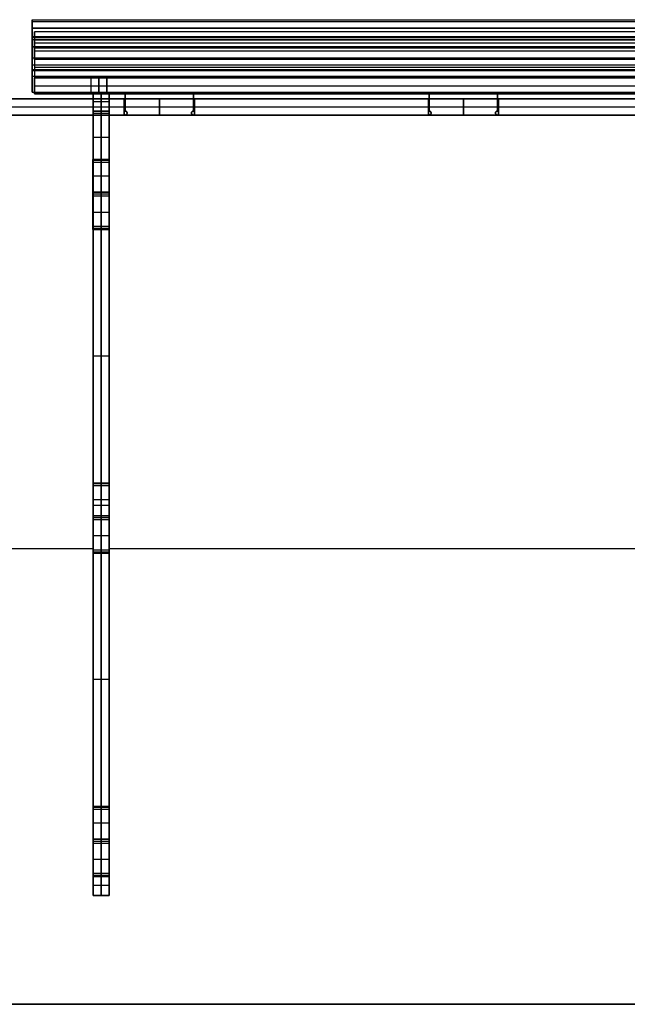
# Model space of a CAD drawing. Header units: millimetres. Extents: x -595 to 595, y -225 to 20.
# Tile 2 of 6: x -299 to -148, y -225 to 20. Entities that reach past the tile are written whole.
import ezdxf

# ---------------------------------------------------------------- set-up
doc = ezdxf.new("R2010")
doc.units = ezdxf.units.MM
doc.layers.add('Défaut', color=7, linetype='Continuous', true_color=0x000000)

# ---------------------------------------------------------------- blocks, each defined once
blk = doc.blocks.new('Base Piece')
at = {"layer": 'Défaut'}
for p, q in [((-595, 4, -2.75), (-280.85, 4, -2.75)), ((-280.87, 4, -90.74), (-280.87, 0, -90.74)), ((-280.85, 4, -10.34), (-280.85, 0, -10.34)), ((-280.83, 4, 70.06), (-280.83, 0, 70.06)), ((-278.87, 0, -99.44), (-278.87, 4, -99.44)), ((-278.86, 0, -82.04), (-278.86, 4, -82.04)), ((-278.85, 0, -1.64), (-278.85, 4, -1.64)), ((-278.85, 0, -19.04), (-278.85, 4, -19.04)), ((-278.83, 0, 78.76), (-278.83, 4, 78.76)), ((-278.83, 0, 61.36), (-278.83, 4, 61.36)), ((-276.87, 4, -90.74), (-276.87, 0, -90.74)), ((-276.85, 4, -2.75), (276.82, 4, -2.75)), ((-276.85, 4, -10.34), (-276.85, 0, -10.34)), ((-276.83, 4, 70.06), (-276.83, 0, 70.06)), ((-272.88, 4, -113.75), (-272.88, 0, -113.75)), ((-272.38, 4, -111), (-272.38, 0, -111)), ((-268.88, 0, -116), (-268.88, 4, -116)), ((-264.88, 0, -115.9), (-264.88, 4, -115.9)), ((-264.38, 0, -115.8), (-264.38, 4, -115.8)), ((-263.88, 4, -115.9), (-263.88, 0, -115.9)), ((-259.88, 0, -116), (-259.88, 4, -116)), ((-256.38, 4, -111), (-256.38, 0, -111)), ((-255.88, 0, -113.75), (-255.88, 4, -113.75)), ((-226.62, 0, -110.5), (-226.62, 4, -110.5)), ((-197.35, 4, -113.75), (-197.35, 0, -113.75)), ((-196.85, 4, -111), (-196.85, 0, -111)), ((-193.35, 0, -116), (-193.35, 4, -116)), ((-189.35, 0, -115.9), (-189.35, 4, -115.9)), ((-188.85, 0, -115.8), (-188.85, 4, -115.8)), ((-188.35, 4, -115.9), (-188.35, 0, -115.9)), ((-184.35, 0, -116), (-184.35, 4, -116)), ((-180.85, 4, -111), (-180.85, 0, -111)), ((-180.35, 0, -113.75), (-180.35, 4, -113.75)), ((-151.09, 0, -110.5), (-151.09, 4, -110.5)), ((-595, 2, 110.5), (595, 2, 110.5)), ((-595, 0, -2.75), (-280.85, 0, -2.75)), ((-272.88, 2, -110.5), (-331.41, 2, -110.5)), ((-280.87, 2, -99.44), (-276.87, 2, -99.44)), ((-280.87, 2, -99.44), (-280.86, 2, -82.04)), ((-276.86, 2, -82.04), (-280.86, 2, -82.04)), ((-276.85, 2, -1.64), (-280.85, 2, -1.64)), ((-280.85, 2, -19.04), (-276.85, 2, -19.04)), ((-280.85, 2, -19.04), (-280.85, 2, -1.64)), ((-276.83, 2, 78.76), (-280.83, 2, 78.76)), ((-280.83, 2, 61.36), (-276.83, 2, 61.36)), ((-280.83, 2, 61.36), (-280.83, 2, 78.76)), ((-276.86, 2, -82.04), (-276.87, 2, -99.44)), ((-276.85, 2, -1.64), (-276.85, 2, -19.04)), ((-276.85, 0, -2.75), (276.82, 0, -2.75)), ((-276.83, 2, 78.76), (-276.83, 2, 61.36)), ((-264.88, 2, -116), (-272.88, 2, -116)), ((-272.88, 2, -116), (-272.88, 2, -111.5)), ((-263.88, 2, -115.8), (-264.88, 2, -115.8)), ((-264.88, 2, -116), (-264.88, 2, -115.8)), ((-255.88, 2, -116), (-263.88, 2, -116)), ((-263.88, 2, -116), (-263.88, 2, -115.8)), ((-197.35, 2, -110.5), (-255.88, 2, -110.5)), ((-255.88, 2, -116), (-255.88, 2, -111.5)), ((-189.35, 2, -116), (-197.35, 2, -116)), ((-197.35, 2, -116), (-197.35, 2, -111.5)), ((-188.35, 2, -115.8), (-189.35, 2, -115.8)), ((-189.35, 2, -116), (-189.35, 2, -115.8)), ((-180.35, 2, -116), (-188.35, 2, -116)), ((-188.35, 2, -116), (-188.35, 2, -115.8)), ((-121.82, 2, -110.5), (-180.35, 2, -110.5)), ((-180.35, 2, -116), (-180.35, 2, -111.5))]:
    blk.add_line(p, q, dxfattribs=at)
at = {"layer": 'Défaut', "extrusion": (0, -1, 0)}
for centre, start, end in [((-272.88, -111, -2), 270, 90), ((-255.88, -111, -2), 90, 270), ((-197.35, -111, -2), 270, 90), ((-180.35, -111, -2), 90, 270)]:
    blk.add_arc(centre, 0.5, start, end, dxfattribs=at)
at = {"layer": 'Défaut'}
for points in [[(595, 4, 110.5), (0, 4, 110.5), (-595, 4, 110.5)], [(-331.41, 4, -110.5), (-302.14, 4, -110.5), (-272.88, 4, -110.5)], [(-280.87, 4, -99.44), (-278.87, 4, -99.44), (-276.87, 4, -99.44)], [(-280.87, 4, -99.44), (-280.87, 2, -99.44), (-280.87, 0, -99.44)], [(-280.86, 4, -82.04), (-280.87, 4, -90.74), (-280.87, 4, -99.44)], [(-280.86, 0, -82.04), (-280.86, 2, -82.04), (-280.86, 4, -82.04)], [(-276.86, 4, -82.04), (-278.86, 4, -82.04), (-280.86, 4, -82.04)], [(-280.85, 0, -1.64), (-280.85, 2, -1.64), (-280.85, 4, -1.64)], [(-276.85, 4, -1.64), (-278.85, 4, -1.64), (-280.85, 4, -1.64)], [(-280.85, 4, -19.04), (-278.85, 4, -19.04), (-276.85, 4, -19.04)], [(-280.85, 4, -19.04), (-280.85, 2, -19.04), (-280.85, 0, -19.04)], [(-280.85, 4, -1.64), (-280.85, 4, -10.34), (-280.85, 4, -19.04)], [(-280.83, 0, 78.76), (-280.83, 2, 78.76), (-280.83, 4, 78.76)], [(-276.83, 4, 78.76), (-278.83, 4, 78.76), (-280.83, 4, 78.76)], [(-280.83, 4, 61.36), (-278.83, 4, 61.36), (-276.83, 4, 61.36)], [(-280.83, 4, 61.36), (-280.83, 2, 61.36), (-280.83, 0, 61.36)], [(-280.83, 4, 78.76), (-280.83, 4, 70.06), (-280.83, 4, 61.36)], [(-276.87, 4, -99.44), (-276.87, 4, -90.74), (-276.86, 4, -82.04)], [(-276.87, 4, -99.44), (-276.87, 2, -99.44), (-276.87, 0, -99.44)], [(-276.86, 4, -82.04), (-276.86, 2, -82.04), (-276.86, 0, -82.04)], [(-276.85, 4, -1.64), (-276.85, 2, -1.64), (-276.85, 0, -1.64)], [(-276.85, 4, -19.04), (-276.85, 4, -10.34), (-276.85, 4, -1.64)], [(-276.85, 4, -19.04), (-276.85, 2, -19.04), (-276.85, 0, -19.04)], [(-276.83, 4, 78.76), (-276.83, 2, 78.76), (-276.83, 0, 78.76)], [(-276.83, 4, 61.36), (-276.83, 4, 70.06), (-276.83, 4, 78.76)], [(-276.83, 4, 61.36), (-276.83, 2, 61.36), (-276.83, 0, 61.36)], [(-272.88, 0, -116), (-272.88, 2, -116), (-272.88, 4, -116)], [(-272.88, 4, -116), (-268.88, 4, -116), (-264.88, 4, -116)], [(-272.88, 0, -111.5), (-272.88, 2, -111.5), (-272.88, 4, -111.5)], [(-272.88, 4, -111.5), (-272.88, 4, -113.75), (-272.88, 4, -116)], [(-272.88, 4, -110.5), (-272.88, 2, -110.5), (-272.88, 0, -110.5)], [(-264.88, 0, -115.8), (-264.88, 2, -115.8), (-264.88, 4, -115.8)], [(-264.88, 4, -115.8), (-264.38, 4, -115.8), (-263.88, 4, -115.8)], [(-264.88, 0, -116), (-264.88, 2, -116), (-264.88, 4, -116)], [(-264.88, 4, -116), (-264.88, 4, -115.9), (-264.88, 4, -115.8)], [(-263.88, 0, -116), (-263.88, 2, -116), (-263.88, 4, -116)], [(-263.88, 4, -116), (-259.88, 4, -116), (-255.88, 4, -116)], [(-263.88, 0, -115.8), (-263.88, 2, -115.8), (-263.88, 4, -115.8)], [(-263.88, 4, -115.8), (-263.88, 4, -115.9), (-263.88, 4, -116)], [(-255.88, 0, -110.5), (-255.88, 2, -110.5), (-255.88, 4, -110.5)], [(-255.88, 4, -110.5), (-226.62, 4, -110.5), (-197.35, 4, -110.5)], [(-255.88, 4, -111.5), (-255.88, 2, -111.5), (-255.88, 0, -111.5)], [(-255.88, 0, -116), (-255.88, 2, -116), (-255.88, 4, -116)], [(-255.88, 4, -116), (-255.88, 4, -113.75), (-255.88, 4, -111.5)], [(-197.35, 0, -116), (-197.35, 2, -116), (-197.35, 4, -116)], [(-197.35, 4, -116), (-193.35, 4, -116), (-189.35, 4, -116)], [(-197.35, 0, -111.5), (-197.35, 2, -111.5), (-197.35, 4, -111.5)], [(-197.35, 4, -111.5), (-197.35, 4, -113.75), (-197.35, 4, -116)], [(-197.35, 4, -110.5), (-197.35, 2, -110.5), (-197.35, 0, -110.5)], [(-189.35, 0, -115.8), (-189.35, 2, -115.8), (-189.35, 4, -115.8)], [(-189.35, 4, -115.8), (-188.85, 4, -115.8), (-188.35, 4, -115.8)], [(-189.35, 0, -116), (-189.35, 2, -116), (-189.35, 4, -116)], [(-189.35, 4, -116), (-189.35, 4, -115.9), (-189.35, 4, -115.8)], [(-188.35, 0, -116), (-188.35, 2, -116), (-188.35, 4, -116)], [(-188.35, 4, -116), (-184.35, 4, -116), (-180.35, 4, -116)], [(-188.35, 0, -115.8), (-188.35, 2, -115.8), (-188.35, 4, -115.8)], [(-188.35, 4, -115.8), (-188.35, 4, -115.9), (-188.35, 4, -116)], [(-180.35, 0, -110.5), (-180.35, 2, -110.5), (-180.35, 4, -110.5)], [(-180.35, 4, -110.5), (-151.09, 4, -110.5), (-121.82, 4, -110.5)], [(-180.35, 4, -111.5), (-180.35, 2, -111.5), (-180.35, 0, -111.5)], [(-180.35, 0, -116), (-180.35, 2, -116), (-180.35, 4, -116)], [(-180.35, 4, -116), (-180.35, 4, -113.75), (-180.35, 4, -111.5)], [(-595, 0, 110.5), (0, 0, 110.5), (595, 0, 110.5)], [(-272.88, 0, -110.5), (-302.14, 0, -110.5), (-331.41, 0, -110.5)], [(-276.87, 0, -99.44), (-278.87, 0, -99.44), (-280.87, 0, -99.44)], [(-280.87, 0, -99.44), (-280.87, 0, -90.74), (-280.86, 0, -82.04)], [(-280.86, 0, -82.04), (-278.86, 0, -82.04), (-276.86, 0, -82.04)], [(-280.85, 0, -1.64), (-278.85, 0, -1.64), (-276.85, 0, -1.64)], [(-276.85, 0, -19.04), (-278.85, 0, -19.04), (-280.85, 0, -19.04)], [(-280.85, 0, -19.04), (-280.85, 0, -10.34), (-280.85, 0, -1.64)], [(-280.83, 0, 78.76), (-278.83, 0, 78.76), (-276.83, 0, 78.76)], [(-276.83, 0, 61.36), (-278.83, 0, 61.36), (-280.83, 0, 61.36)], [(-280.83, 0, 61.36), (-280.83, 0, 70.06), (-280.83, 0, 78.76)], [(-276.86, 0, -82.04), (-276.87, 0, -90.74), (-276.87, 0, -99.44)], [(-276.85, 0, -1.64), (-276.85, 0, -10.34), (-276.85, 0, -19.04)], [(-276.83, 0, 78.76), (-276.83, 0, 70.06), (-276.83, 0, 61.36)], [(-264.88, 0, -116), (-268.88, 0, -116), (-272.88, 0, -116)], [(-272.88, 0, -116), (-272.88, 0, -113.75), (-272.88, 0, -111.5)], [(-263.88, 0, -115.8), (-264.38, 0, -115.8), (-264.88, 0, -115.8)], [(-264.88, 0, -115.8), (-264.88, 0, -115.9), (-264.88, 0, -116)], [(-255.88, 0, -116), (-259.88, 0, -116), (-263.88, 0, -116)], [(-263.88, 0, -116), (-263.88, 0, -115.9), (-263.88, 0, -115.8)], [(-197.35, 0, -110.5), (-226.62, 0, -110.5), (-255.88, 0, -110.5)], [(-255.88, 0, -111.5), (-255.88, 0, -113.75), (-255.88, 0, -116)], [(-189.35, 0, -116), (-193.35, 0, -116), (-197.35, 0, -116)], [(-197.35, 0, -116), (-197.35, 0, -113.75), (-197.35, 0, -111.5)], [(-188.35, 0, -115.8), (-188.85, 0, -115.8), (-189.35, 0, -115.8)], [(-189.35, 0, -115.8), (-189.35, 0, -115.9), (-189.35, 0, -116)], [(-180.35, 0, -116), (-184.35, 0, -116), (-188.35, 0, -116)], [(-188.35, 0, -116), (-188.35, 0, -115.9), (-188.35, 0, -115.8)], [(-121.82, 0, -110.5), (-151.09, 0, -110.5), (-180.35, 0, -110.5)], [(-180.35, 0, -111.5), (-180.35, 0, -113.75), (-180.35, 0, -116)]]:
    blk.add_open_spline(points, degree=2, dxfattribs=at)
for points, weights in [([(-272.88, 4, -111.5), (-272.38, 4, -111.5), (-272.38, 4, -111), (-272.38, 4, -110.5), (-272.88, 4, -110.5)], [1, 0.707106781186, 1, 0.707106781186, 1]), ([(-255.88, 4, -110.5), (-256.38, 4, -110.5), (-256.38, 4, -111), (-256.38, 4, -111.5), (-255.88, 4, -111.5)], [1, 0.707106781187, 1, 0.707106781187, 1]), ([(-197.35, 4, -111.5), (-196.85, 4, -111.5), (-196.85, 4, -111), (-196.85, 4, -110.5), (-197.35, 4, -110.5)], [1, 0.707106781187, 1, 0.707106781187, 1]), ([(-180.35, 4, -110.5), (-180.85, 4, -110.5), (-180.85, 4, -111), (-180.85, 4, -111.5), (-180.35, 4, -111.5)], [1, 0.707106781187, 1, 0.707106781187, 1]), ([(-272.88, 0, -110.5), (-272.38, 0, -110.5), (-272.38, 0, -111), (-272.38, 0, -111.5), (-272.88, 0, -111.5)], [1, 0.707106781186, 1, 0.707106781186, 1]), ([(-255.88, 0, -111.5), (-256.38, 0, -111.5), (-256.38, 0, -111), (-256.38, 0, -110.5), (-255.88, 0, -110.5)], [1, 0.707106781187, 1, 0.707106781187, 1]), ([(-197.35, 0, -110.5), (-196.85, 0, -110.5), (-196.85, 0, -111), (-196.85, 0, -111.5), (-197.35, 0, -111.5)], [1, 0.707106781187, 1, 0.707106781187, 1]), ([(-180.35, 0, -111.5), (-180.85, 0, -111.5), (-180.85, 0, -111), (-180.85, 0, -110.5), (-180.35, 0, -110.5)], [1, 0.707106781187, 1, 0.707106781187, 1])]:
    blk.add_rational_spline(points, weights, degree=2, knots=[-2, -2, -2, -1, -1, 0, 0, 0], dxfattribs=at)
blk = doc.blocks.new('Shelf Divider')
at = {"layer": 'Défaut'}
for p, q in [((0, 74.5), (4, 74.5)), ((0, 74.5, 2.75), (0, -80, 2.75)), ((2, -74.5, -97), (2, 74.5, -97)), ((2, 74.5, -97), (2, 74.5, 97)), ((2, 44.5, 97), (2, 74.5, 97)), ((4, -80, 2.75), (4, 74.5, 2.75)), ((0, 59.5, 97), (4, 59.5, 97)), ((0, 44.5, 100.25), (4, 44.5, 100.25)), ((2, 44.5, 98), (2, 44.5, 102.5)), ((2, 36.5, 102.5), (2, 44.5, 102.5)), ((4, 44, 97.5), (0, 44, 97.5)), ((0, 40.5, 102.5), (4, 40.5, 102.5)), ((0, 36.5, 102.4), (4, 36.5, 102.4)), ((0, 36, 102.3), (4, 36, 102.3)), ((0, 35.5, 102.4), (4, 35.5, 102.4)), ((2, 36.5, 102.5), (2, 36.5, 102.3)), ((2, 35.5, 102.3), (2, 36.5, 102.3)), ((2, 35.5, 102.3), (2, 35.5, 102.5)), ((2, 27.5, 102.5), (2, 35.5, 102.5)), ((0, 31.5, 102.5), (4, 31.5, 102.5)), ((4, 28, 97.5), (0, 28, 97.5)), ((0, 27.5, 100.25), (4, 27.5, 100.25)), ((2, 27.5, 102.5), (2, 27.5, 98)), ((2, -34.5, 97), (2, 27.5, 97)), ((4, 0, -97), (0, 0, -97)), ((0, -2.75, -97), (0, -2.75, 97)), ((0, -3.5, 97), (4, -3.5, 97)), ((4, -2.75, -97), (4, -2.75, 97)), ((0, -34.5, 100.25), (4, -34.5, 100.25)), ((4, -35, 97.5), (0, -35, 97.5)), ((2, -34.5, 98), (2, -34.5, 102.5)), ((2, -42.5, 102.5), (2, -34.5, 102.5)), ((0, -38.5, 102.5), (4, -38.5, 102.5)), ((0, -42.5, 102.4), (4, -42.5, 102.4)), ((0, -43, 102.3), (4, -43, 102.3)), ((0, -43.5, 102.4), (4, -43.5, 102.4)), ((2, -42.5, 102.5), (2, -42.5, 102.3)), ((2, -43.5, 102.3), (2, -42.5, 102.3)), ((2, -43.5, 102.3), (2, -43.5, 102.5)), ((2, -51.5, 102.5), (2, -43.5, 102.5)), ((0, -47.5, 102.5), (4, -47.5, 102.5)), ((4, -51, 97.5), (0, -51, 97.5)), ((0, -51.5, 100.25), (4, -51.5, 100.25)), ((2, -51.5, 102.5), (2, -51.5, 98)), ((2, -74.5, 97), (2, -51.5, 97)), ((0, -63, 97), (4, -63, 97)), ((0, -74.5, -94.5), (4, -74.5, -94.5)), ((0, -74.5, 91.4), (4, -74.5, 91.4)), ((0, -74.5, 37.1), (4, -74.5, 37.1)), ((0, -74.5, -43.3), (4, -74.5, -43.3)), ((4, -75, 85.3), (0, -75, 85.3)), ((4, -75, 4.9), (0, -75, 4.9)), ((4, -75, -75.5), (0, -75, -75.5)), ((2, -74.5, -92), (2, -74.5, -97)), ((2, -74.5, 97), (2, -74.5, 85.8)), ((2, -74.5, 68.8), (2, -74.5, 5.4)), ((2, -74.5, -11.6), (2, -74.5, -75)), ((2, -80, 85.8), (2, -75.5, 85.8)), ((2, -80, 68.8), (2, -75.5, 68.8)), ((2, -80, 5.4), (2, -75.5, 5.4)), ((2, -80, -11.6), (2, -75.5, -11.6)), ((2, -80, -75), (2, -75.5, -75)), ((2, -80, -92), (2, -75.5, -92)), ((0, -77.75, 85.8), (4, -77.75, 85.8)), ((4, -77.75, 68.8), (0, -77.75, 68.8)), ((0, -77.75, 5.4), (4, -77.75, 5.4)), ((4, -77.75, -11.6), (0, -77.75, -11.6)), ((0, -77.75, -75), (4, -77.75, -75)), ((4, -77.75, -92), (0, -77.75, -92)), ((0, -79.8, 77.3), (4, -79.8, 77.3)), ((0, -79.8, -3.1), (4, -79.8, -3.1)), ((0, -79.8, -83.5), (4, -79.8, -83.5)), ((4, -79.9, 77.8), (0, -79.9, 77.8)), ((0, -79.9, 76.8), (4, -79.9, 76.8)), ((4, -79.9, -2.6), (0, -79.9, -2.6)), ((0, -79.9, -3.6), (4, -79.9, -3.6)), ((4, -79.9, -83), (0, -79.9, -83)), ((0, -79.9, -84), (4, -79.9, -84)), ((0, -80, 81.8), (4, -80, 81.8)), ((0, -80, 72.8), (4, -80, 72.8)), ((0, -80, 1.4), (4, -80, 1.4)), ((0, -80, -7.6), (4, -80, -7.6)), ((0, -80, -79), (4, -80, -79)), ((0, -80, -88), (4, -80, -88)), ((2, -80, 77.8), (2, -79.8, 77.8)), ((2, -79.8, 77.8), (2, -79.8, 76.8)), ((2, -80, 76.8), (2, -79.8, 76.8)), ((2, -80, -2.6), (2, -79.8, -2.6)), ((2, -79.8, -2.6), (2, -79.8, -3.6)), ((2, -80, -3.6), (2, -79.8, -3.6)), ((2, -80, -83), (2, -79.8, -83)), ((2, -79.8, -83), (2, -79.8, -84)), ((2, -80, -84), (2, -79.8, -84)), ((2, -80, 85.8), (2, -80, 77.8)), ((2, -80, 76.8), (2, -80, 68.8)), ((2, -80, 5.4), (2, -80, -2.6)), ((2, -80, -3.6), (2, -80, -11.6)), ((2, -80, -75), (2, -80, -83)), ((2, -80, -84), (2, -80, -92))]:
    blk.add_line(p, q, dxfattribs=at)
at = {"layer": 'Défaut', "extrusion": (-1, 0, 0)}
for centre, start, end in [((-44.5, 97.5, -2), 270, 90), ((-27.5, 97.5, -2), 90, 270), ((34.5, 97.5, -2), 270, 90), ((51.5, 97.5, -2), 90, 270), ((75, -92, -2), 90, 180), ((75, -11.6, -2), 90, 180), ((75, 68.8, -2), 90, 180), ((75, 85.8, -2), 180, 0), ((75, 5.4, -2), 180, 0), ((75, -75, -2), 180, 0), ((75, 68.8, -2), 0, 90), ((75, -11.6, -2), 0, 90), ((75, -92, -2), 0, 90)]:
    blk.add_arc(centre, 0.5, start, end, dxfattribs=at)
at = {"layer": 'Défaut'}
for points in [[(0, 74.5, -97), (2, 74.5, -97), (4, 74.5, -97)], [(0, -74.5, -97), (0, 0, -97), (0, 74.5, -97)], [(0, 74.5, 97), (2, 74.5, 97), (4, 74.5, 97)], [(0, 74.5, -97), (0, 74.5), (0, 74.5, 97)], [(0, 74.5, 97), (0, 59.5, 97), (0, 44.5, 97)], [(4, 74.5, -97), (4, 0, -97), (4, -74.5, -97)], [(4, 74.5, 97), (4, 74.5), (4, 74.5, -97)], [(4, 44.5, 97), (4, 59.5, 97), (4, 74.5, 97)], [(0, 44.5, 97), (2, 44.5, 97), (4, 44.5, 97)], [(4, 44.5, 98), (2, 44.5, 98), (0, 44.5, 98)], [(0, 44.5, 102.5), (2, 44.5, 102.5), (4, 44.5, 102.5)], [(0, 44.5, 98), (0, 44.5, 100.25), (0, 44.5, 102.5)], [(0, 44.5, 102.5), (0, 40.5, 102.5), (0, 36.5, 102.5)], [(4, 44.5, 102.5), (4, 44.5, 100.25), (4, 44.5, 98)], [(4, 36.5, 102.5), (4, 40.5, 102.5), (4, 44.5, 102.5)], [(0, 36.5, 102.5), (2, 36.5, 102.5), (4, 36.5, 102.5)], [(0, 36.5, 102.3), (2, 36.5, 102.3), (4, 36.5, 102.3)], [(0, 36.5, 102.5), (0, 36.5, 102.4), (0, 36.5, 102.3)], [(0, 36.5, 102.3), (0, 36, 102.3), (0, 35.5, 102.3)], [(0, 35.5, 102.3), (2, 35.5, 102.3), (4, 35.5, 102.3)], [(0, 35.5, 102.5), (2, 35.5, 102.5), (4, 35.5, 102.5)], [(0, 35.5, 102.3), (0, 35.5, 102.4), (0, 35.5, 102.5)], [(0, 35.5, 102.5), (0, 31.5, 102.5), (0, 27.5, 102.5)], [(4, 36.5, 102.3), (4, 36.5, 102.4), (4, 36.5, 102.5)], [(4, 35.5, 102.3), (4, 36, 102.3), (4, 36.5, 102.3)], [(4, 35.5, 102.5), (4, 35.5, 102.4), (4, 35.5, 102.3)], [(4, 27.5, 102.5), (4, 31.5, 102.5), (4, 35.5, 102.5)], [(0, 27.5, 102.5), (2, 27.5, 102.5), (4, 27.5, 102.5)], [(0, 27.5, 98), (2, 27.5, 98), (4, 27.5, 98)], [(0, 27.5, 102.5), (0, 27.5, 100.25), (0, 27.5, 98)], [(4, 27.5, 97), (2, 27.5, 97), (0, 27.5, 97)], [(0, 27.5, 97), (0, -3.5, 97), (0, -34.5, 97)], [(4, 27.5, 98), (4, 27.5, 100.25), (4, 27.5, 102.5)], [(4, -34.5, 97), (4, -3.5, 97), (4, 27.5, 97)], [(0, -34.5, 97), (2, -34.5, 97), (4, -34.5, 97)], [(4, -34.5, 98), (2, -34.5, 98), (0, -34.5, 98)], [(0, -34.5, 102.5), (2, -34.5, 102.5), (4, -34.5, 102.5)], [(0, -34.5, 98), (0, -34.5, 100.25), (0, -34.5, 102.5)], [(0, -34.5, 102.5), (0, -38.5, 102.5), (0, -42.5, 102.5)], [(4, -34.5, 102.5), (4, -34.5, 100.25), (4, -34.5, 98)], [(4, -42.5, 102.5), (4, -38.5, 102.5), (4, -34.5, 102.5)], [(0, -42.5, 102.5), (2, -42.5, 102.5), (4, -42.5, 102.5)], [(0, -42.5, 102.3), (2, -42.5, 102.3), (4, -42.5, 102.3)], [(0, -42.5, 102.5), (0, -42.5, 102.4), (0, -42.5, 102.3)], [(0, -42.5, 102.3), (0, -43, 102.3), (0, -43.5, 102.3)], [(0, -43.5, 102.3), (2, -43.5, 102.3), (4, -43.5, 102.3)], [(0, -43.5, 102.5), (2, -43.5, 102.5), (4, -43.5, 102.5)], [(0, -43.5, 102.3), (0, -43.5, 102.4), (0, -43.5, 102.5)], [(0, -43.5, 102.5), (0, -47.5, 102.5), (0, -51.5, 102.5)], [(4, -42.5, 102.3), (4, -42.5, 102.4), (4, -42.5, 102.5)], [(4, -43.5, 102.3), (4, -43, 102.3), (4, -42.5, 102.3)], [(4, -43.5, 102.5), (4, -43.5, 102.4), (4, -43.5, 102.3)], [(4, -51.5, 102.5), (4, -47.5, 102.5), (4, -43.5, 102.5)], [(0, -51.5, 102.5), (2, -51.5, 102.5), (4, -51.5, 102.5)], [(0, -51.5, 98), (2, -51.5, 98), (4, -51.5, 98)], [(0, -51.5, 102.5), (0, -51.5, 100.25), (0, -51.5, 98)], [(4, -51.5, 97), (2, -51.5, 97), (0, -51.5, 97)], [(0, -51.5, 97), (0, -63, 97), (0, -74.5, 97)], [(4, -51.5, 98), (4, -51.5, 100.25), (4, -51.5, 102.5)], [(4, -74.5, 97), (4, -63, 97), (4, -51.5, 97)], [(4, -74.5, -92), (2, -74.5, -92), (0, -74.5, -92)], [(4, -74.5, -11.6), (2, -74.5, -11.6), (0, -74.5, -11.6)], [(4, -74.5, 68.8), (2, -74.5, 68.8), (0, -74.5, 68.8)], [(0, -74.5, -97), (2, -74.5, -97), (4, -74.5, -97)], [(0, -74.5, -92), (0, -74.5, -94.5), (0, -74.5, -97)], [(0, -74.5, 97), (2, -74.5, 97), (4, -74.5, 97)], [(0, -74.5, 85.8), (2, -74.5, 85.8), (4, -74.5, 85.8)], [(0, -74.5, 97), (0, -74.5, 91.4), (0, -74.5, 85.8)], [(0, -74.5, 5.4), (2, -74.5, 5.4), (4, -74.5, 5.4)], [(0, -74.5, 68.8), (0, -74.5, 37.1), (0, -74.5, 5.4)], [(0, -74.5, -75), (2, -74.5, -75), (4, -74.5, -75)], [(0, -74.5, -11.6), (0, -74.5, -43.3), (0, -74.5, -75)], [(0, -75, -91.5), (2, -75, -91.5), (4, -75, -91.5)], [(0, -75, -11.1), (2, -75, -11.1), (4, -75, -11.1)], [(0, -75, 69.3), (2, -75, 69.3), (4, -75, 69.3)], [(4, -75.5, 85.8), (2, -75.5, 85.8), (0, -75.5, 85.8)], [(0, -75.5, 85.8), (0, -77.75, 85.8), (0, -80, 85.8)], [(0, -75.5, 68.8), (2, -75.5, 68.8), (4, -75.5, 68.8)], [(0, -80, 68.8), (0, -77.75, 68.8), (0, -75.5, 68.8)], [(4, -75.5, 5.4), (2, -75.5, 5.4), (0, -75.5, 5.4)], [(0, -75.5, 5.4), (0, -77.75, 5.4), (0, -80, 5.4)], [(0, -75.5, -11.6), (2, -75.5, -11.6), (4, -75.5, -11.6)], [(0, -80, -11.6), (0, -77.75, -11.6), (0, -75.5, -11.6)], [(4, -75.5, -75), (2, -75.5, -75), (0, -75.5, -75)], [(0, -75.5, -75), (0, -77.75, -75), (0, -80, -75)], [(0, -75.5, -92), (2, -75.5, -92), (4, -75.5, -92)], [(0, -80, -92), (0, -77.75, -92), (0, -75.5, -92)], [(4, -74.5, -97), (4, -74.5, -94.5), (4, -74.5, -92)], [(4, -74.5, 85.8), (4, -74.5, 91.4), (4, -74.5, 97)], [(4, -74.5, 5.4), (4, -74.5, 37.1), (4, -74.5, 68.8)], [(4, -74.5, -75), (4, -74.5, -43.3), (4, -74.5, -11.6)], [(4, -80, 85.8), (4, -77.75, 85.8), (4, -75.5, 85.8)], [(4, -75.5, 68.8), (4, -77.75, 68.8), (4, -80, 68.8)], [(4, -80, 5.4), (4, -77.75, 5.4), (4, -75.5, 5.4)], [(4, -75.5, -11.6), (4, -77.75, -11.6), (4, -80, -11.6)], [(4, -80, -75), (4, -77.75, -75), (4, -75.5, -75)], [(4, -75.5, -92), (4, -77.75, -92), (4, -80, -92)], [(0, -79.8, 77.8), (2, -79.8, 77.8), (4, -79.8, 77.8)], [(0, -80, 77.8), (0, -79.9, 77.8), (0, -79.8, 77.8)], [(0, -79.8, 76.8), (2, -79.8, 76.8), (4, -79.8, 76.8)], [(0, -79.8, 77.8), (0, -79.8, 77.3), (0, -79.8, 76.8)], [(0, -79.8, 76.8), (0, -79.9, 76.8), (0, -80, 76.8)], [(0, -79.8, -2.6), (2, -79.8, -2.6), (4, -79.8, -2.6)], [(0, -80, -2.6), (0, -79.9, -2.6), (0, -79.8, -2.6)], [(0, -79.8, -3.6), (2, -79.8, -3.6), (4, -79.8, -3.6)], [(0, -79.8, -2.6), (0, -79.8, -3.1), (0, -79.8, -3.6)], [(0, -79.8, -3.6), (0, -79.9, -3.6), (0, -80, -3.6)], [(0, -79.8, -83), (2, -79.8, -83), (4, -79.8, -83)], [(0, -80, -83), (0, -79.9, -83), (0, -79.8, -83)], [(0, -79.8, -84), (2, -79.8, -84), (4, -79.8, -84)], [(0, -79.8, -83), (0, -79.8, -83.5), (0, -79.8, -84)], [(0, -79.8, -84), (0, -79.9, -84), (0, -80, -84)], [(0, -80, 85.8), (2, -80, 85.8), (4, -80, 85.8)], [(0, -80, 77.8), (2, -80, 77.8), (4, -80, 77.8)], [(0, -80, 85.8), (0, -80, 81.8), (0, -80, 77.8)], [(0, -80, 76.8), (2, -80, 76.8), (4, -80, 76.8)], [(0, -80, 68.8), (2, -80, 68.8), (4, -80, 68.8)], [(0, -80, 76.8), (0, -80, 72.8), (0, -80, 68.8)], [(0, -80, 5.4), (2, -80, 5.4), (4, -80, 5.4)], [(0, -80, -2.6), (2, -80, -2.6), (4, -80, -2.6)], [(0, -80, 5.4), (0, -80, 1.4), (0, -80, -2.6)], [(0, -80, -3.6), (2, -80, -3.6), (4, -80, -3.6)], [(0, -80, -11.6), (2, -80, -11.6), (4, -80, -11.6)], [(0, -80, -3.6), (0, -80, -7.6), (0, -80, -11.6)], [(0, -80, -75), (2, -80, -75), (4, -80, -75)], [(0, -80, -83), (2, -80, -83), (4, -80, -83)], [(0, -80, -75), (0, -80, -79), (0, -80, -83)], [(0, -80, -84), (2, -80, -84), (4, -80, -84)], [(0, -80, -92), (2, -80, -92), (4, -80, -92)], [(0, -80, -84), (0, -80, -88), (0, -80, -92)], [(4, -79.8, 77.8), (4, -79.9, 77.8), (4, -80, 77.8)], [(4, -79.8, 76.8), (4, -79.8, 77.3), (4, -79.8, 77.8)], [(4, -80, 76.8), (4, -79.9, 76.8), (4, -79.8, 76.8)], [(4, -79.8, -2.6), (4, -79.9, -2.6), (4, -80, -2.6)], [(4, -79.8, -3.6), (4, -79.8, -3.1), (4, -79.8, -2.6)], [(4, -80, -3.6), (4, -79.9, -3.6), (4, -79.8, -3.6)], [(4, -79.8, -83), (4, -79.9, -83), (4, -80, -83)], [(4, -79.8, -84), (4, -79.8, -83.5), (4, -79.8, -83)], [(4, -80, -84), (4, -79.9, -84), (4, -79.8, -84)], [(4, -80, 77.8), (4, -80, 81.8), (4, -80, 85.8)], [(4, -80, 68.8), (4, -80, 72.8), (4, -80, 76.8)], [(4, -80, -2.6), (4, -80, 1.4), (4, -80, 5.4)], [(4, -80, -11.6), (4, -80, -7.6), (4, -80, -3.6)], [(4, -80, -83), (4, -80, -79), (4, -80, -75)], [(4, -80, -92), (4, -80, -88), (4, -80, -84)]]:
    blk.add_open_spline(points, degree=2, dxfattribs=at)
for points in [[(0, 44.5, 98), (0, 44, 98), (0, 44, 97.5), (0, 44, 97), (0, 44.5, 97)], [(4, 44.5, 97), (4, 44, 97), (4, 44, 97.5), (4, 44, 98), (4, 44.5, 98)], [(0, 27.5, 97), (0, 28, 97), (0, 28, 97.5), (0, 28, 98), (0, 27.5, 98)], [(4, 27.5, 98), (4, 28, 98), (4, 28, 97.5), (4, 28, 97), (4, 27.5, 97)], [(0, -34.5, 98), (0, -35, 98), (0, -35, 97.5), (0, -35, 97), (0, -34.5, 97)], [(4, -34.5, 97), (4, -35, 97), (4, -35, 97.5), (4, -35, 98), (4, -34.5, 98)], [(0, -51.5, 97), (0, -51, 97), (0, -51, 97.5), (0, -51, 98), (0, -51.5, 98)], [(4, -51.5, 98), (4, -51, 98), (4, -51, 97.5), (4, -51, 97), (4, -51.5, 97)], [(0, -75.5, 85.8), (0, -75.5, 85.3), (0, -75, 85.3), (0, -74.5, 85.3), (0, -74.5, 85.8)], [(0, -75.5, 5.4), (0, -75.5, 4.9), (0, -75, 4.9), (0, -74.5, 4.9), (0, -74.5, 5.4)], [(0, -75.5, -75), (0, -75.5, -75.5), (0, -75, -75.5), (0, -74.5, -75.5), (0, -74.5, -75)], [(4, -74.5, 85.8), (4, -74.5, 85.3), (4, -75, 85.3), (4, -75.5, 85.3), (4, -75.5, 85.8)], [(4, -74.5, 5.4), (4, -74.5, 4.9), (4, -75, 4.9), (4, -75.5, 4.9), (4, -75.5, 5.4)], [(4, -74.5, -75), (4, -74.5, -75.5), (4, -75, -75.5), (4, -75.5, -75.5), (4, -75.5, -75)]]:
    blk.add_rational_spline(points, [1, 0.707106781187, 1, 0.707106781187, 1], degree=2, knots=[-2, -2, -2, -1, -1, 0, 0, 0], dxfattribs=at)
for points, weights in [([(0, -74.5, -92), (0, -74.5, -91.5), (0, -75, -91.5)], [1, 0.707106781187, 1]), ([(0, -74.5, -11.6), (0, -74.5, -11.1), (0, -75, -11.1)], [1, 0.707106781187, 1]), ([(0, -74.5, 68.8), (0, -74.5, 69.3), (0, -75, 69.3)], [1, 0.707106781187, 1]), ([(0, -75, 69.3), (0, -75.5, 69.3), (0, -75.5, 68.8)], [1, 0.707106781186, 1]), ([(0, -75, -11.1), (0, -75.5, -11.1), (0, -75.5, -11.6)], [1, 0.707106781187, 1]), ([(0, -75, -91.5), (0, -75.5, -91.5), (0, -75.5, -92)], [1, 0.707106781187, 1]), ([(4, -75, -91.5), (4, -74.5, -91.5), (4, -74.5, -92)], [1, 0.707106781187, 1]), ([(4, -75, -11.1), (4, -74.5, -11.1), (4, -74.5, -11.6)], [1, 0.707106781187, 1]), ([(4, -75, 69.3), (4, -74.5, 69.3), (4, -74.5, 68.8)], [1, 0.707106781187, 1]), ([(4, -75.5, 68.8), (4, -75.5, 69.3), (4, -75, 69.3)], [1, 0.707106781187, 1]), ([(4, -75.5, -11.6), (4, -75.5, -11.1), (4, -75, -11.1)], [1, 0.707106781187, 1]), ([(4, -75.5, -92), (4, -75.5, -91.5), (4, -75, -91.5)], [1, 0.707106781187, 1])]:
    blk.add_rational_spline(points, weights, degree=2, dxfattribs=at)
blk = doc.blocks.new('Back Piece')
at = {"layer": 'Défaut'}
for p, q in [((-595, 103.25, 2), (595, 103.25, 2)), ((-280.82, 46.45, 2), (-276.82, 46.45, 2)), ((-280.82, 29.05, 2), (-280.82, 46.45, 2)), ((-278.82, 46.45, 4), (-278.82, 46.45)), ((-276.82, 46.45, 2), (-276.82, 29.05, 2)), ((-280.82, 37.75), (-280.82, 37.75, 4)), ((-276.82, 37.75), (-276.82, 37.75, 4)), ((-280.82, 29.05, 2), (-276.82, 29.05, 2)), ((-278.82, 29.05), (-278.82, 29.05, 4)), ((-595, 0, 4), (595, 0, 4)), ((595, 0), (-595, 0)), ((-280.82, -32.55, 2), (-276.82, -32.55, 2)), ((-280.82, -49.95, 2), (-280.82, -32.55, 2)), ((-278.82, -32.55, 4), (-278.82, -32.55)), ((-276.82, -32.55, 2), (-276.82, -49.95, 2)), ((-280.82, -41.25), (-280.82, -41.25, 4)), ((-276.82, -41.25), (-276.82, -41.25, 4)), ((-280.82, -49.95, 2), (-276.82, -49.95, 2)), ((-278.82, -49.95), (-278.82, -49.95, 4)), ((-273.07, -72.75, 2), (-255.67, -72.75, 2)), ((-273.07, -76.75, 2), (-273.07, -72.75, 2)), ((-264.37, -72.75, 4), (-264.37, -72.75)), ((-255.67, -72.75, 2), (-255.67, -76.75, 2)), ((-197.53, -72.75, 2), (-180.13, -72.75, 2)), ((-197.53, -76.75, 2), (-197.53, -72.75, 2)), ((-188.83, -72.75, 4), (-188.83, -72.75)), ((-180.13, -72.75, 2), (-180.13, -76.75, 2)), ((-273.07, -74.75), (-273.07, -74.75, 4)), ((-255.67, -74.75), (-255.67, -74.75, 4)), ((-197.53, -74.75), (-197.53, -74.75, 4)), ((-180.13, -74.75), (-180.13, -74.75, 4)), ((-273.07, -76.75, 2), (-255.67, -76.75, 2)), ((-264.37, -76.75), (-264.37, -76.75, 4)), ((-197.53, -76.75, 2), (-180.13, -76.75, 2)), ((-188.83, -76.75), (-188.83, -76.75, 4)), ((-595, -103.25, 2), (595, -103.25, 2))]:
    blk.add_line(p, q, dxfattribs=at)
for points in [[(-595, 103.25, 4), (0, 103.25, 4), (595, 103.25, 4)], [(595, 103.25), (0, 103.25), (-595, 103.25)], [(-280.82, 29.05, 4), (-280.82, 37.75, 4), (-280.82, 46.45, 4)], [(-280.82, 46.45, 4), (-278.82, 46.45, 4), (-276.82, 46.45, 4)], [(-276.82, 46.45), (-278.82, 46.45), (-280.82, 46.45)], [(-280.82, 46.45), (-280.82, 37.75), (-280.82, 29.05)], [(-280.82, 46.45, 4), (-280.82, 46.45, 2), (-280.82, 46.45)], [(-276.82, 46.45, 4), (-276.82, 37.75, 4), (-276.82, 29.05, 4)], [(-276.82, 29.05), (-276.82, 37.75), (-276.82, 46.45)], [(-276.82, 46.45), (-276.82, 46.45, 2), (-276.82, 46.45, 4)], [(-276.82, 29.05, 4), (-278.82, 29.05, 4), (-280.82, 29.05, 4)], [(-280.82, 29.05), (-278.82, 29.05), (-276.82, 29.05)], [(-280.82, 29.05, 4), (-280.82, 29.05, 2), (-280.82, 29.05)], [(-276.82, 29.05, 4), (-276.82, 29.05, 2), (-276.82, 29.05)], [(-280.82, -49.95, 4), (-280.82, -41.25, 4), (-280.82, -32.55, 4)], [(-280.82, -32.55, 4), (-278.82, -32.55, 4), (-276.82, -32.55, 4)], [(-276.82, -32.55), (-278.82, -32.55), (-280.82, -32.55)], [(-280.82, -32.55), (-280.82, -41.25), (-280.82, -49.95)], [(-280.82, -32.55, 4), (-280.82, -32.55, 2), (-280.82, -32.55)], [(-276.82, -32.55, 4), (-276.82, -41.25, 4), (-276.82, -49.95, 4)], [(-276.82, -49.95), (-276.82, -41.25), (-276.82, -32.55)], [(-276.82, -32.55), (-276.82, -32.55, 2), (-276.82, -32.55, 4)], [(-276.82, -49.95, 4), (-278.82, -49.95, 4), (-280.82, -49.95, 4)], [(-280.82, -49.95), (-278.82, -49.95), (-276.82, -49.95)], [(-280.82, -49.95, 4), (-280.82, -49.95, 2), (-280.82, -49.95)], [(-276.82, -49.95, 4), (-276.82, -49.95, 2), (-276.82, -49.95)], [(-273.07, -76.75, 4), (-273.07, -74.75, 4), (-273.07, -72.75, 4)], [(-273.07, -72.75, 4), (-264.37, -72.75, 4), (-255.67, -72.75, 4)], [(-273.07, -72.75), (-273.07, -74.75), (-273.07, -76.75)], [(-255.67, -72.75), (-264.37, -72.75), (-273.07, -72.75)], [(-273.07, -72.75, 4), (-273.07, -72.75, 2), (-273.07, -72.75)], [(-255.67, -72.75, 4), (-255.67, -74.75, 4), (-255.67, -76.75, 4)], [(-255.67, -76.75), (-255.67, -74.75), (-255.67, -72.75)], [(-255.67, -72.75, 4), (-255.67, -72.75, 2), (-255.67, -72.75)], [(-197.53, -76.75, 4), (-197.53, -74.75, 4), (-197.53, -72.75, 4)], [(-197.53, -72.75, 4), (-188.83, -72.75, 4), (-180.13, -72.75, 4)], [(-197.53, -72.75), (-197.53, -74.75), (-197.53, -76.75)], [(-180.13, -72.75), (-188.83, -72.75), (-197.53, -72.75)], [(-197.53, -72.75, 4), (-197.53, -72.75, 2), (-197.53, -72.75)], [(-180.13, -72.75, 4), (-180.13, -74.75, 4), (-180.13, -76.75, 4)], [(-180.13, -76.75), (-180.13, -74.75), (-180.13, -72.75)], [(-180.13, -72.75, 4), (-180.13, -72.75, 2), (-180.13, -72.75)], [(-255.67, -76.75, 4), (-264.37, -76.75, 4), (-273.07, -76.75, 4)], [(-273.07, -76.75), (-264.37, -76.75), (-255.67, -76.75)], [(-273.07, -76.75, 4), (-273.07, -76.75, 2), (-273.07, -76.75)], [(-255.67, -76.75), (-255.67, -76.75, 2), (-255.67, -76.75, 4)], [(-180.13, -76.75, 4), (-188.83, -76.75, 4), (-197.53, -76.75, 4)], [(-197.53, -76.75), (-188.83, -76.75), (-180.13, -76.75)], [(-197.53, -76.75, 4), (-197.53, -76.75, 2), (-197.53, -76.75)], [(-180.13, -76.75), (-180.13, -76.75, 2), (-180.13, -76.75, 4)], [(595, -103.25, 4), (0, -103.25, 4), (-595, -103.25, 4)], [(-595, -103.25), (0, -103.25), (595, -103.25)]]:
    blk.add_open_spline(points, degree=2, dxfattribs=at)

msp = doc.modelspace()

# ---------------------------------------------------------------- linework, layer by layer
at = {"layer": 'Défaut'}
for p, q in [((-295.99, 15.55, 96.8), (-295.99, 19.68, 96.8)), ((-295.38, 15.25, 158.32), (294.62, 15.25, 158.32)), ((-295.38, 14.66, 161.73), (294.62, 14.66, 161.73)), ((-295.99, 10.69, 31.82), (-295.99, 10.69, 35.82)), ((-295.99, 10.69, 153.96), (-295.99, 10.69, 159.61)), ((294.62, 11.84, 158.9), (-295.38, 11.84, 158.9)), ((-295.38, 8.96, 165.72), (-295.38, 8.96, 161.57)), ((-295.38, 7.86, 165.81), (294.62, 7.86, 165.81)), ((-295.38, 7.86, 161.81), (294.62, 7.86, 161.81)), ((294.62, 5.26, 98.01), (-295.38, 5.26, 98.01)), ((-295.38, 5.26, 101.9), (-295.38, 1.26, 101.9)), ((-281.38, 5.26, 128.71), (-281.38, 1.26, 128.71)), ((-281.38, 5.26, 49.71), (-281.38, 1.26, 49.71)), ((-279.38, 5.26, 120.01), (-279.38, 1.26, 120.01)), ((-279.38, 1.26, 137.41), (-279.38, 5.26, 137.41)), ((-279.38, 5.26, 41.01), (-279.38, 1.26, 41.01)), ((-279.38, 1.26, 58.41), (-279.38, 5.26, 58.41)), ((-277.38, 5.26, 128.71), (-277.38, 1.26, 128.71)), ((-277.38, 5.26, 49.71), (-277.38, 1.26, 49.71)), ((-295.38, 3.26, 36.81), (294.62, 3.26, 36.81)), ((-281.38, 3.26, 120.01), (-277.38, 3.26, 120.01)), ((-281.38, 3.26, 120.01), (-281.38, 3.26, 137.41)), ((-281.38, 3.26, 137.41), (-277.38, 3.26, 137.41)), ((-281.38, 3.26, 41.01), (-277.38, 3.26, 41.01)), ((-281.38, 3.26, 41.01), (-281.38, 3.26, 58.41)), ((-281.38, 3.26, 58.41), (-277.38, 3.26, 58.41)), ((-277.38, 3.26, 137.41), (-277.38, 3.26, 120.01)), ((-277.38, 3.26, 58.41), (-277.38, 3.26, 41.01)), ((-295.38, 1.26, 98.01), (294.62, 1.26, 98.01)), ((-295.38, 1.26, 159.22), (294.62, 1.26, 159.22))]:
    msp.add_line(p, q, dxfattribs=at)
for points, weights in [([(-295.99, 19.68, 148.02), (-295.99, 19.92, 150.91), (-295.99, 17.61, 152.67)], [1, 0.876151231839, 1]), ([(-295.99, 14.79, 149.86), (-295.99, 15.55, 149.09), (-295.99, 15.55, 148.02)], [1, 0.923879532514, 1]), ([(-295.99, 15.55, 38.42), (-295.99, 15.55, 35.82), (-295.99, 12.95, 35.82)], [1, 0.707106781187, 1])]:
    msp.add_rational_spline(points, weights, degree=2, dxfattribs=at)
for points, weights, knots in [([(-295.99, 12.95, 31.82), (-295.99, 15.73, 31.74), (-295.99, 17.71, 33.69), (-295.99, 19.7, 35.64), (-295.99, 19.68, 38.42)], [1, 0.920598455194, 1, 0.920598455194, 1], [315.058335, 315.058335, 315.058335, 320.619356, 320.619356, 326.180377, 326.180377, 326.180377]), ([(-295.38, 12.66, 163.73), (-295.38, 9.59, 167), (-295.38, 5.43, 165.35), (-295.38, 1.26, 163.69), (-295.38, 1.26, 159.21)], [1, 0.827102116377, 1, 0.827102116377, 1], [0, 0, 0, 8.963735, 8.963735, 17.92747, 17.92747, 17.92747]), ([(-295.38, 9.84, 160.9), (-295.38, 8.66, 162.28), (-295.38, 6.96, 161.65), (-295.38, 5.26, 161.02), (-295.38, 5.26, 159.21)], [1, 0.820642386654, 1, 0.820642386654, 1], [-7.241885, -7.241885, -7.241885, -3.620943, -3.620943, 0, 0, 0])]:
    msp.add_rational_spline(points, weights, degree=2, knots=knots, dxfattribs=at)
for points in [[(-295.99, 19.68, 38.42), (-0.99, 19.68, 38.42), (294.01, 19.68, 38.42)], [(-295.99, 19.68, 38.42), (-295.99, 19.68, 93.22), (-295.99, 19.68, 148.02)], [(-295.99, 19.68, 148.02), (-0.99, 19.68, 148.02), (294.01, 19.68, 148.02)], [(-295.99, 19.68, 93.22), (-0.99, 19.68, 93.22), (294.01, 19.68, 93.22)], [(-295.99, 19.24, 150.61), (-0.99, 19.24, 150.61), (294.01, 19.24, 150.61)], [(-295.99, 17.71, 33.69), (-0.99, 17.71, 33.69), (294.01, 17.71, 33.69)], [(-295.99, 17.61, 152.67), (-0.99, 17.61, 152.67), (294.01, 17.61, 152.67)], [(-295.99, 17.61, 152.67), (-295.99, 13.06, 157.23), (-295.99, 8.51, 161.79)], [(-295.99, 15.55, 148.02), (-0.99, 15.55, 148.02), (294.01, 15.55, 148.02)], [(-295.99, 15.55, 148.02), (-295.99, 15.55, 93.22), (-295.99, 15.55, 38.42)], [(-295.99, 15.55, 38.42), (-0.99, 15.55, 38.42), (294.01, 15.55, 38.42)], [(-295.99, 15.55, 93.22), (-0.99, 15.55, 93.22), (294.01, 15.55, 93.22)], [(-295.99, 15.35, 149.01), (-0.99, 15.35, 149.01), (294.01, 15.35, 149.01)], [(-295.99, 14.79, 149.86), (-0.99, 14.79, 149.86), (294.01, 14.79, 149.86)], [(-295.99, 5.68, 158.97), (-295.99, 10.24, 154.41), (-295.99, 14.79, 149.86)], [(-295.99, 14.79, 36.58), (-0.99, 14.79, 36.58), (294.01, 14.79, 36.58)], [(-295.38, 16.66, 159.73), (-295.38, 14.66, 161.73), (-295.38, 12.66, 163.73)], [(294.62, 16.66, 159.73), (-0.38, 16.66, 159.73), (-295.38, 16.66, 159.73)], [(-295.38, 13.83, 156.91), (-295.38, 15.25, 158.32), (-295.38, 16.66, 159.73)], [(-295.99, 13.06, 157.23), (-0.99, 13.06, 157.23), (294.01, 13.06, 157.23)], [(-295.99, 12.95, 35.82), (-0.99, 12.95, 35.82), (294.01, 12.95, 35.82)], [(-295.99, 12.95, 35.82), (-295.99, 7.31, 35.82), (-295.99, 1.68, 35.82)], [(-295.99, 1.68, 31.82), (-295.99, 7.31, 31.82), (-295.99, 12.95, 31.82)], [(-295.99, 12.95, 31.82), (-0.99, 12.95, 31.82), (294.01, 12.95, 31.82)], [(294.62, 13.83, 156.91), (-0.38, 13.83, 156.91), (-295.38, 13.83, 156.91)], [(-295.38, 9.84, 160.9), (-295.38, 11.84, 158.9), (-295.38, 13.83, 156.91)], [(294.62, 12.66, 163.73), (-0.38, 12.66, 163.73), (-295.38, 12.66, 163.73)], [(-295.99, 10.24, 154.41), (-0.99, 10.24, 154.41), (294.01, 10.24, 154.41)], [(294.62, 9.84, 160.9), (-0.38, 9.84, 160.9), (-295.38, 9.84, 160.9)], [(-295.99, 8.51, 161.79), (-0.99, 8.51, 161.79), (294.01, 8.51, 161.79)], [(-295.99, 8.51, 161.79), (-295.99, 7.1, 160.38), (-295.99, 5.68, 158.97)], [(-295.99, 7.31, 35.82), (-0.99, 7.31, 35.82), (294.01, 7.31, 35.82)], [(-295.99, 7.31, 31.82), (-0.99, 7.31, 31.82), (294.01, 7.31, 31.82)], [(-295.99, 7.1, 160.38), (-0.99, 7.1, 160.38), (294.01, 7.1, 160.38)], [(-295.99, 5.68, 158.97), (-0.99, 5.68, 158.97), (294.01, 5.68, 158.97)], [(-295.38, 1.26, 36.81), (-295.38, 3.26, 36.81), (-295.38, 5.26, 36.81)], [(-295.38, 5.26, 36.81), (-0.38, 5.26, 36.81), (294.62, 5.26, 36.81)], [(-295.38, 5.26, 159.21), (-0.38, 5.26, 159.21), (294.62, 5.26, 159.21)], [(-295.38, 5.26, 159.21), (-295.38, 5.26, 98.01), (-295.38, 5.26, 36.81)], [(-277.38, 5.26, 120.01), (-279.38, 5.26, 120.01), (-281.38, 5.26, 120.01)], [(-281.38, 5.26, 120.01), (-281.38, 3.26, 120.01), (-281.38, 1.26, 120.01)], [(-281.38, 5.26, 120.01), (-281.38, 5.26, 128.71), (-281.38, 5.26, 137.41)], [(-281.38, 5.26, 137.41), (-281.38, 3.26, 137.41), (-281.38, 1.26, 137.41)], [(-281.38, 5.26, 137.41), (-279.38, 5.26, 137.41), (-277.38, 5.26, 137.41)], [(-277.38, 5.26, 41.01), (-279.38, 5.26, 41.01), (-281.38, 5.26, 41.01)], [(-281.38, 5.26, 41.01), (-281.38, 3.26, 41.01), (-281.38, 1.26, 41.01)], [(-281.38, 5.26, 41.01), (-281.38, 5.26, 49.71), (-281.38, 5.26, 58.41)], [(-281.38, 5.26, 58.41), (-281.38, 3.26, 58.41), (-281.38, 1.26, 58.41)], [(-281.38, 5.26, 58.41), (-279.38, 5.26, 58.41), (-277.38, 5.26, 58.41)], [(-277.38, 1.26, 137.41), (-277.38, 3.26, 137.41), (-277.38, 5.26, 137.41)], [(-277.38, 5.26, 137.41), (-277.38, 5.26, 128.71), (-277.38, 5.26, 120.01)], [(-277.38, 5.26, 120.01), (-277.38, 3.26, 120.01), (-277.38, 1.26, 120.01)], [(-277.38, 1.26, 58.41), (-277.38, 3.26, 58.41), (-277.38, 5.26, 58.41)], [(-277.38, 5.26, 58.41), (-277.38, 5.26, 49.71), (-277.38, 5.26, 41.01)], [(-277.38, 5.26, 41.01), (-277.38, 3.26, 41.01), (-277.38, 1.26, 41.01)], [(-295.99, 1.68, 35.82), (-0.99, 1.68, 35.82), (294.01, 1.68, 35.82)], [(-295.99, 1.68, 35.82), (-295.99, 1.68, 33.82), (-295.99, 1.68, 31.82)], [(-295.99, 1.68, 31.82), (-0.99, 1.68, 31.82), (294.01, 1.68, 31.82)], [(-295.99, 1.68, 33.82), (-0.99, 1.68, 33.82), (294.01, 1.68, 33.82)], [(294.62, 1.26, 36.81), (-0.38, 1.26, 36.81), (-295.38, 1.26, 36.81)], [(294.62, 1.26, 159.21), (-0.38, 1.26, 159.21), (-295.38, 1.26, 159.21)], [(-295.38, 1.26, 159.21), (-295.38, 1.26, 98.01), (-295.38, 1.26, 36.81)], [(-281.38, 1.26, 120.01), (-279.38, 1.26, 120.01), (-277.38, 1.26, 120.01)], [(-281.38, 1.26, 137.41), (-281.38, 1.26, 128.71), (-281.38, 1.26, 120.01)], [(-277.38, 1.26, 137.41), (-279.38, 1.26, 137.41), (-281.38, 1.26, 137.41)], [(-281.38, 1.26, 41.01), (-279.38, 1.26, 41.01), (-277.38, 1.26, 41.01)], [(-281.38, 1.26, 58.41), (-281.38, 1.26, 49.71), (-281.38, 1.26, 41.01)], [(-277.38, 1.26, 58.41), (-279.38, 1.26, 58.41), (-281.38, 1.26, 58.41)], [(-277.38, 1.26, 120.01), (-277.38, 1.26, 128.71), (-277.38, 1.26, 137.41)], [(-277.38, 1.26, 41.01), (-277.38, 1.26, 49.71), (-277.38, 1.26, 58.41)]]:
    msp.add_open_spline(points, degree=2, dxfattribs=at)

# ---------------------------------------------------------------- block references
at = {"layer": 'Défaut', "extrusion": (0, -1, -1.66536e-16)}
for name, p in [('Base Piece', (0, 26.5, 114.5)), ('Base Piece', (0, 26.5, 114.5)), ('Back Piece', (0, 103.25))]:
    msp.add_blockref(name, p, dxfattribs=at)
at = {"layer": 'Défaut', "extrusion": (2.47316e-18, 1, 2.08218e-16), "rotation": 360}
msp.add_blockref('Shelf Divider', (276.82, 105, -101), dxfattribs=at)

doc.saveas('drawing.dxf')
